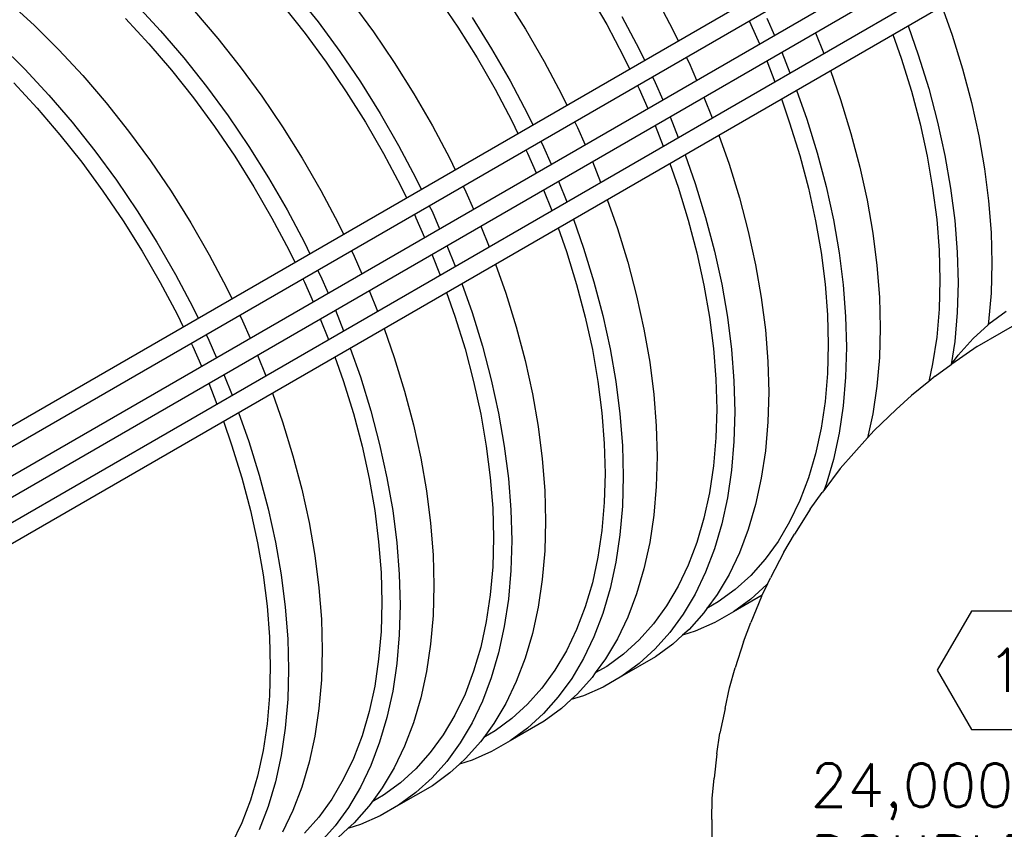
# Model space of a CAD drawing. Extents: x -18027 to -11651, y 1687 to 5059.
# Tile 104 of 170: x -13936 to -13730, y 2612 to 2781. Entities that reach past the tile are written whole.
import ezdxf
from ezdxf.enums import TextEntityAlignment as Align

# ---------------------------------------------------------------- set-up
doc = ezdxf.new("R2010")
doc.units = 0
doc.header["$MEASUREMENT"] = 0
doc.layers.get('0').update_dxf_attribs({"linetype": 'CONTINUOUS'})
for name, color, linetype in [('PIPING-VENT-ISO', 3, 'CONTINUOUS'), ('TANK', 2, 'CONTINUOUS'), ('TEXT', 3, 'CONTINUOUS')]:
    doc.layers.add(name, color=color, linetype=linetype)
doc.styles.add('SIMPLEX', font='simplex')

# ---------------------------------------------------------------- blocks, each defined once
blk = doc.blocks.new('HEX')
at = {"color": 3}
blk.add_lwpolyline([(-0.0577, 0.1), (-0.1155, 0), (-0.0577, -0.1), (0.0577, -0.1), (0.1155, 0), (0.0577, 0.1)], close=True, dxfattribs=at)
at = {"color": 3, "style": 'SIMPLEX'}
blk.add_attdef('D#', text='', height=0.08, dxfattribs=at).set_placement((0, 0), align=Align.MIDDLE)
blk = doc.blocks.new('12-14 TANKS')
for p, q in [((-160.89, -38.08), (-158.53, -41.05)), ((-130.23, -38.08), (-128.35, -41.34)), ((-190.85, -38.99), (-188.22, -41.4)), ((-155, -39.01), (-152.73, -42.1)), ((-146.01, -38.52), (-143.9, -41.62)), ((-138.9, -38.55), (-136.84, -41.83)), ((-123.24, -38.45), (-121.42, -41.87)), ((-177.51, -39.26), (-175, -41.97)), ((-171.46, -39.93), (-169.02, -42.78)), ((-162.17, -39.36), (-159.88, -42.26)), ((-93.3, -39.41), (-92.23, -42.44)), ((-178.66, -40.7), (-176.21, -43.33)), ((-158.53, -41.05), (-156.26, -44.14)), ((-142.43, -40.59), (-140.38, -43.87)), ((-126.77, -40.49), (-124.96, -43.91)), ((-113.46, -40.95), (-113.28, -41.31)), ((-111.61, -40.65), (-110.82, -42.46)), ((-188.22, -41.4), (-185.64, -43.96)), ((-175, -41.97), (-172.56, -44.82)), ((-152.73, -42.1), (-150.56, -45.29)), ((-143.9, -41.62), (-141.9, -44.81)), ((-136.84, -41.83), (-134.9, -45.19)), ((-128.35, -41.34), (-126.59, -44.67)), ((-121.42, -41.87), (-120.87, -43.02)), ((-113.28, -41.31), (-112.38, -43.36)), ((-106.51, -42.18), (-105.65, -44.34)), ((-96.83, -41.45), (-95.77, -44.48)), ((-169.02, -42.78), (-166.66, -45.75)), ((-159.88, -42.26), (-157.67, -45.26)), ((-98.43, -42.37), (-97.55, -44.85)), ((-92.23, -42.44), (-91.14, -45.97)), ((-191.76, -43.44), (-189.18, -46)), ((-185.64, -43.96), (-183.13, -46.67)), ((-176.21, -43.33), (-173.84, -46.1)), ((-156.26, -44.14), (-154.1, -47.33)), ((-140.38, -43.87), (-138.44, -47.23)), ((-124.96, -43.91), (-124.4, -45.06)), ((-110.05, -44.22), (-109.19, -46.39)), ((-172.56, -44.82), (-170.2, -47.79)), ((-157.67, -45.26), (-155.57, -48.36)), ((-150.56, -45.29), (-148.51, -48.57)), ((-141.9, -44.81), (-140.02, -48.08)), ((-134.9, -45.19), (-133.09, -48.61)), ((-126.59, -44.67), (-125.96, -45.96)), ((-120.03, -44.74), (-119.74, -45.34)), ((-111.62, -45.13), (-110.77, -47.3)), ((-97.55, -44.85), (-96.49, -48.29)), ((-95.77, -44.48), (-94.68, -48.02)), ((-189.18, -46), (-186.67, -48.71)), ((-173.84, -46.1), (-171.54, -48.99)), ((-166.66, -45.75), (-164.4, -48.83)), ((-119.74, -45.34), (-118.95, -47.15)), ((-104.96, -46.15), (-103.9, -49.18)), ((-91.14, -45.97), (-90.21, -49.49)), ((-183.13, -46.67), (-180.69, -49.51)), ((-154.1, -47.33), (-152.04, -50.61)), ((-138.44, -47.23), (-136.63, -50.65)), ((-123.57, -46.79), (-123.28, -47.38)), ((-190.33, -47.43), (-187.88, -50.07)), ((-170.2, -47.79), (-167.93, -50.88)), ((-155.57, -48.36), (-153.57, -51.55)), ((-140.02, -48.08), (-138.25, -51.4)), ((-125.13, -47.69), (-124.95, -48.04)), ((-124.95, -48.04), (-124.05, -50.1)), ((-123.28, -47.38), (-122.48, -49.19)), ((-108.5, -48.19), (-107.43, -51.22)), ((-96.49, -48.29), (-95.59, -51.71)), ((-94.68, -48.02), (-93.75, -51.53)), ((-186.67, -48.71), (-184.22, -51.55)), ((-171.54, -48.99), (-169.34, -51.99)), ((-164.4, -48.83), (-162.23, -52.02)), ((-148.51, -48.57), (-146.57, -51.92)), ((-133.09, -48.61), (-132.53, -49.76)), ((-118.18, -48.91), (-117.32, -51.08)), ((-110.09, -49.11), (-109.22, -51.59)), ((-103.9, -49.18), (-102.81, -52.71)), ((-187.88, -50.07), (-185.51, -52.84)), ((-180.69, -49.51), (-178.33, -52.48)), ((-90.21, -49.49), (-89.45, -52.97)), ((-167.93, -50.88), (-165.77, -54.07)), ((-152.04, -50.61), (-150.11, -53.96)), ((-138.25, -51.4), (-137.63, -52.7)), ((-136.63, -50.65), (-136.07, -51.8)), ((-121.71, -50.96), (-120.86, -53.12)), ((-107.43, -51.22), (-106.34, -54.75)), ((-184.22, -51.55), (-181.87, -54.53)), ((-178.33, -52.48), (-176.06, -55.57)), ((-169.34, -51.99), (-167.23, -55.1)), ((-162.23, -52.02), (-160.18, -55.3)), ((-153.57, -51.55), (-151.68, -54.81)), ((-146.57, -51.92), (-144.76, -55.34)), ((-131.7, -51.48), (-131.41, -52.08)), ((-131.41, -52.08), (-130.61, -53.89)), ((-123.29, -51.87), (-122.43, -54.04)), ((-109.22, -51.59), (-108.16, -55.03)), ((-95.59, -51.71), (-94.85, -55.09)), ((-93.75, -51.53), (-92.98, -55.01)), ((-185.51, -52.84), (-183.21, -55.73)), ((-135.23, -53.52), (-134.95, -54.12)), ((-116.63, -52.89), (-115.56, -55.91)), ((-102.81, -52.71), (-101.88, -56.22)), ((-89.45, -52.97), (-88.85, -56.4)), ((-181.87, -54.53), (-179.6, -57.61)), ((-165.77, -54.07), (-163.71, -57.34)), ((-150.11, -53.96), (-148.29, -57.38)), ((-136.79, -54.42), (-136.62, -54.78)), ((-134.95, -54.12), (-134.15, -55.93)), ((-176.06, -55.57), (-173.9, -58.76)), ((-167.23, -55.1), (-165.23, -58.29)), ((-160.18, -55.3), (-158.24, -58.66)), ((-151.68, -54.81), (-149.92, -58.14)), ((-144.76, -55.34), (-144.2, -56.5)), ((-136.62, -54.78), (-135.72, -56.84)), ((-120.16, -54.93), (-119.1, -57.95)), ((-108.16, -55.03), (-107.26, -58.44)), ((-106.34, -54.75), (-105.42, -58.26)), ((-94.85, -55.09), (-94.27, -58.43)), ((-92.98, -55.01), (-92.39, -58.44)), ((-183.21, -55.73), (-181.01, -58.73)), ((-129.84, -55.65), (-128.99, -57.82)), ((-121.76, -55.85), (-120.89, -58.33)), ((-115.56, -55.91), (-114.48, -59.45)), ((-101.88, -56.22), (-101.12, -59.7)), ((-88.85, -56.4), (-88.42, -59.77)), ((-179.6, -57.61), (-177.43, -60.8)), ((-163.71, -57.34), (-161.77, -60.7)), ((-148.29, -57.38), (-147.74, -58.54)), ((-165.23, -58.29), (-163.35, -61.55)), ((-158.24, -58.66), (-156.43, -62.08)), ((-149.92, -58.14), (-149.29, -59.44)), ((-143.37, -58.22), (-143.08, -58.81)), ((-134.96, -58.61), (-134.1, -60.77)), ((-133.38, -57.69), (-132.52, -59.86)), ((-120.89, -58.33), (-119.83, -61.76)), ((-119.1, -57.95), (-118.01, -61.49)), ((-107.26, -58.44), (-106.52, -61.83)), ((-105.42, -58.26), (-104.65, -61.74)), ((-94.27, -58.43), (-93.85, -61.71)), ((-92.39, -58.44), (-91.96, -61.81)), ((-181.01, -58.73), (-178.9, -61.83)), ((-173.9, -58.76), (-171.84, -62.04)), ((-143.08, -58.81), (-142.28, -60.63)), ((-128.3, -59.63), (-127.23, -62.65)), ((-114.48, -59.45), (-113.55, -62.96)), ((-101.12, -59.7), (-100.52, -63.14)), ((-161.77, -60.7), (-159.96, -64.12)), ((-146.9, -60.26), (-146.61, -60.85)), ((-88.42, -59.77), (-88.17, -63.07)), ((-177.43, -60.8), (-175.38, -64.08)), ((-163.35, -61.55), (-161.59, -64.88)), ((-148.46, -61.16), (-148.29, -61.52)), ((-148.29, -61.52), (-147.38, -63.58)), ((-146.61, -60.85), (-145.82, -62.67)), ((-131.83, -61.67), (-130.77, -64.69)), ((-119.83, -61.76), (-118.93, -65.18)), ((-118.01, -61.49), (-117.08, -65)), ((-104.65, -61.74), (-104.05, -65.18)), ((-93.85, -61.71), (-93.6, -64.92)), ((-178.9, -61.83), (-176.9, -65.02)), ((-171.84, -62.04), (-169.9, -65.4)), ((-156.43, -62.08), (-155.87, -63.24)), ((-141.51, -62.39), (-140.65, -64.56)), ((-133.42, -62.59), (-132.55, -65.06)), ((-127.23, -62.65), (-126.14, -66.18)), ((-106.52, -61.83), (-105.93, -65.17)), ((-91.96, -61.81), (-91.7, -65.11)), ((-113.55, -62.96), (-112.78, -66.44)), ((-100.52, -63.14), (-100.09, -66.51)), ((-88.17, -63.07), (-88.08, -66.28)), ((-175.38, -64.08), (-173.44, -67.44)), ((-159.96, -64.12), (-159.4, -65.28)), ((-145.05, -64.43), (-144.19, -66.6)), ((-130.77, -64.69), (-129.68, -68.22)), ((-176.9, -65.02), (-175.02, -68.29)), ((-169.9, -65.4), (-168.09, -68.82)), ((-161.59, -64.88), (-160.96, -66.18)), ((-155.03, -64.96), (-154.75, -65.55)), ((-154.75, -65.55), (-153.95, -67.37)), ((-146.62, -65.34), (-145.77, -67.51)), ((-132.55, -65.06), (-131.5, -68.5)), ((-118.93, -65.18), (-118.18, -68.56)), ((-117.08, -65), (-116.32, -68.48)), ((-105.93, -65.17), (-105.52, -68.45)), ((-104.05, -65.18), (-103.63, -68.55)), ((-93.6, -64.92), (-93.51, -68.04)), ((-91.7, -65.11), (-91.61, -68.33)), ((-139.96, -66.37), (-138.9, -69.39)), ((-126.14, -66.18), (-125.22, -69.7)), ((-112.78, -66.44), (-112.19, -69.87)), ((-100.09, -66.51), (-99.83, -69.81)), ((-88.08, -66.28), (-88.17, -69.4)), ((-173.44, -67.44), (-171.63, -70.86)), ((-160.12, -67.9), (-159.95, -68.25)), ((-158.57, -67), (-158.28, -67.59)), ((-158.28, -67.59), (-157.48, -69.41)), ((-175.02, -68.29), (-173.25, -71.61)), ((-168.09, -68.82), (-167.53, -69.97)), ((-159.95, -68.25), (-159.05, -70.31)), ((-143.5, -68.41), (-142.43, -71.43)), ((-131.5, -68.5), (-130.59, -71.92)), ((-129.68, -68.22), (-128.75, -71.74)), ((-118.18, -68.56), (-117.6, -71.9)), ((-116.32, -68.48), (-115.72, -71.91)), ((-105.52, -68.45), (-105.27, -71.66)), ((-103.63, -68.55), (-103.37, -71.85)), ((-93.51, -68.04), (-93.6, -71.07)), ((-91.61, -68.33), (-91.7, -71.44)), ((-153.18, -69.13), (-152.32, -71.3)), ((-145.09, -69.33), (-144.22, -71.8)), ((-138.9, -69.39), (-137.81, -72.92)), ((-125.22, -69.7), (-124.45, -73.18)), ((-112.19, -69.87), (-111.76, -73.24)), ((-99.83, -69.81), (-99.75, -73.02)), ((-88.17, -69.4), (-88.42, -72.4)), ((-171.63, -70.86), (-171.07, -72.02)), ((-173.25, -71.61), (-172.62, -72.91)), ((-166.7, -71.7), (-166.41, -72.29)), ((-156.71, -71.17), (-155.85, -73.34)), ((-144.22, -71.8), (-143.16, -75.23)), ((-142.43, -71.43), (-141.35, -74.96)), ((-130.59, -71.92), (-129.85, -75.3)), ((-128.75, -71.74), (-127.99, -75.22)), ((-117.6, -71.9), (-117.18, -75.18)), ((-115.72, -71.91), (-115.29, -75.29)), ((-105.27, -71.66), (-105.18, -74.78)), ((-103.37, -71.85), (-103.28, -75.06)), ((-93.6, -71.07), (-93.85, -73.99)), ((-91.7, -71.44), (-91.96, -74.44)), ((-88.38, -72.62), (-86.57, -71.29)), ((-166.41, -72.29), (-165.61, -74.11)), ((-158.29, -72.08), (-157.43, -74.25)), ((-137.81, -72.92), (-136.88, -76.43)), ((-99.75, -73.02), (-99.83, -76.13)), ((-90.05, -74.15), (-88.47, -72.7)), ((-89.6, -74.99), (-84.52, -72.06)), ((-88.42, -72.4), (-88.47, -72.7)), ((-88.47, -72.7), (-88.38, -72.62)), ((-170.23, -73.74), (-169.95, -74.33)), ((-151.63, -73.1), (-150.57, -76.12)), ((-124.45, -73.18), (-123.85, -76.61)), ((-111.76, -73.24), (-111.5, -76.54)), ((-93.85, -73.99), (-94.27, -76.79)), ((-171.79, -74.64), (-171.62, -74.99)), ((-171.62, -74.99), (-170.71, -77.05)), ((-169.95, -74.33), (-169.15, -76.15)), ((-155.16, -75.15), (-154.1, -78.16)), ((-141.35, -74.96), (-140.42, -78.47)), ((-105.18, -74.78), (-105.27, -77.81)), ((-103.28, -75.06), (-103.37, -78.17)), ((-91.96, -74.44), (-92.32, -76.86)), ((-89.6, -74.99), (-92.25, -76.81)), ((-91.59, -75.87), (-90.05, -74.15)), ((-164.84, -75.87), (-163.99, -78.04)), ((-156.76, -76.07), (-155.89, -78.53)), ((-150.57, -76.12), (-149.48, -79.65)), ((-143.16, -75.23), (-142.26, -78.65)), ((-129.85, -75.3), (-129.27, -78.64)), ((-127.99, -75.22), (-127.39, -78.65)), ((-117.18, -75.18), (-116.93, -78.39)), ((-115.29, -75.29), (-115.04, -78.58)), ((-99.83, -76.13), (-100.09, -79.13)), ((-92.3, -76.84), (-91.59, -75.87)), ((-136.88, -76.43), (-136.12, -79.91)), ((-123.85, -76.61), (-123.42, -79.98)), ((-111.5, -76.54), (-111.41, -79.76)), ((-94.27, -76.79), (-94.67, -78.63)), ((-94, -78.09), (-92.32, -76.86)), ((-92.32, -76.86), (-92.3, -76.84)), ((-92.3, -76.84), (-92.25, -76.81)), ((-168.38, -77.91), (-167.52, -80.08)), ((-154.1, -78.16), (-153.01, -81.7)), ((-105.27, -77.81), (-105.52, -80.73)), ((-103.37, -78.17), (-103.63, -81.18)), ((-94, -78.09), (-94.67, -78.63)), ((-169.96, -78.82), (-169.1, -80.99)), ((-155.89, -78.53), (-154.83, -81.97)), ((-142.26, -78.65), (-141.52, -82.04)), ((-140.42, -78.47), (-139.65, -81.95)), ((-129.27, -78.64), (-128.85, -81.92)), ((-127.39, -78.65), (-126.96, -82.02)), ((-116.93, -78.39), (-116.85, -81.52)), ((-115.04, -78.58), (-114.95, -81.8)), ((-100.09, -79.13), (-100.52, -82.01)), ((-94.67, -78.63), (-96.48, -80.1)), ((-163.29, -79.84), (-162.23, -82.86)), ((-149.48, -79.65), (-148.55, -83.17)), ((-136.12, -79.91), (-135.52, -83.34)), ((-123.42, -79.98), (-123.17, -83.28)), ((-111.41, -79.76), (-111.5, -82.87)), ((-98.1, -81.57), (-96.48, -80.1)), ((-105.52, -80.73), (-105.93, -83.53)), ((-103.63, -81.18), (-104.05, -84.05)), ((-166.83, -81.88), (-165.77, -84.9)), ((-154.83, -81.97), (-153.93, -85.39)), ((-153.01, -81.7), (-152.09, -85.21)), ((-141.52, -82.04), (-140.94, -85.38)), ((-139.65, -81.95), (-139.06, -85.39)), ((-128.85, -81.92), (-128.6, -85.13)), ((-126.96, -82.02), (-126.7, -85.32)), ((-116.85, -81.52), (-116.93, -84.54)), ((-114.95, -81.8), (-115.04, -84.91)), ((-100.52, -82.01), (-101.07, -84.52)), ((-98.1, -81.57), (-100.39, -83.76)), ((-168.42, -82.8), (-167.56, -85.27)), ((-162.23, -82.86), (-161.15, -86.39)), ((-148.55, -83.17), (-147.79, -86.65)), ((-135.52, -83.34), (-135.09, -86.72)), ((-123.17, -83.28), (-123.08, -86.49)), ((-111.5, -82.87), (-111.76, -85.87)), ((-105.93, -83.53), (-106.52, -86.19)), ((-104.05, -84.05), (-104.65, -86.8)), ((-101.07, -84.52), (-100.39, -83.76)), ((-167.56, -85.27), (-166.5, -88.71)), ((-165.77, -84.9), (-164.68, -88.43)), ((-153.93, -85.39), (-153.18, -88.77)), ((-152.09, -85.21), (-151.32, -88.69)), ((-140.94, -85.38), (-140.52, -88.66)), ((-139.06, -85.39), (-138.63, -88.76)), ((-128.6, -85.13), (-128.52, -88.25)), ((-126.7, -85.32), (-126.62, -88.53)), ((-116.93, -84.54), (-117.18, -87.46)), ((-115.04, -84.91), (-115.29, -87.91)), ((-103.94, -87.74), (-101.07, -84.52)), ((-101.07, -84.52), (-101.07, -84.52)), ((-161.15, -86.39), (-160.22, -89.9)), ((-111.76, -85.87), (-112.19, -88.75)), ((-106.52, -86.19), (-107.26, -88.72)), ((-147.79, -86.65), (-147.19, -90.08)), ((-135.09, -86.72), (-134.83, -90.02)), ((-123.08, -86.49), (-123.17, -89.61)), ((-117.18, -87.46), (-117.6, -90.26)), ((-104.65, -86.8), (-105.42, -89.39)), ((-164.68, -88.43), (-163.75, -91.94)), ((-128.52, -88.25), (-128.6, -91.28)), ((-115.29, -87.91), (-115.72, -90.79)), ((-103.94, -87.74), (-105.66, -90.03)), ((-166.5, -88.71), (-165.59, -92.12)), ((-153.18, -88.77), (-152.6, -92.11)), ((-151.32, -88.69), (-150.72, -92.12)), ((-140.52, -88.66), (-140.27, -91.86)), ((-138.63, -88.76), (-138.37, -92.06)), ((-126.62, -88.53), (-126.7, -91.65)), ((-112.19, -88.75), (-112.78, -91.49)), ((-107.26, -88.72), (-108.16, -91.09)), ((-105.42, -89.39), (-105.66, -90.03)), ((-160.22, -89.9), (-159.45, -93.38)), ((-147.19, -90.08), (-146.76, -93.45)), ((-134.83, -90.02), (-134.75, -93.23)), ((-123.17, -89.61), (-123.42, -92.61)), ((-117.6, -90.26), (-118.18, -92.93)), ((-107.09, -91.99), (-105.82, -90.25)), ((-105.66, -90.03), (-105.82, -90.25)), ((-128.6, -91.28), (-128.85, -94.2)), ((-115.72, -90.79), (-116.32, -93.53)), ((-112.78, -91.49), (-113.55, -94.09)), ((-108.16, -91.09), (-109.22, -93.31)), ((-165.59, -92.12), (-164.85, -95.51)), ((-163.75, -91.94), (-162.99, -95.42)), ((-152.6, -92.11), (-152.19, -95.39)), ((-150.72, -92.12), (-150.29, -95.49)), ((-140.27, -91.86), (-140.18, -94.99)), ((-138.37, -92.06), (-138.28, -95.27)), ((-126.7, -91.65), (-126.96, -94.65)), ((-123.42, -92.61), (-123.85, -95.48)), ((-107.09, -91.99), (-108.73, -94.6)), ((-159.45, -93.38), (-158.86, -96.82)), ((-146.76, -93.45), (-146.5, -96.75)), ((-134.75, -93.23), (-134.83, -96.34)), ((-118.18, -92.93), (-118.93, -95.46)), ((-116.32, -93.53), (-117.08, -96.13)), ((-109.22, -93.31), (-110.43, -95.35)), ((-128.85, -94.2), (-129.27, -97)), ((-126.96, -94.65), (-127.39, -97.53)), ((-113.55, -94.09), (-114.48, -96.53)), ((-109.84, -96.47), (-108.73, -94.6)), ((-164.85, -95.51), (-164.27, -98.85)), ((-162.99, -95.42), (-162.39, -98.86)), ((-152.19, -95.39), (-151.93, -98.6)), ((-150.29, -95.49), (-150.04, -98.79)), ((-140.18, -94.99), (-140.27, -98.02)), ((-138.28, -95.27), (-138.37, -98.38)), ((-123.85, -95.48), (-124.45, -98.23)), ((-118.93, -95.46), (-119.83, -97.83)), ((-110.43, -95.35), (-111.79, -97.22)), ((-146.5, -96.75), (-146.42, -99.96)), ((-134.83, -96.34), (-135.09, -99.34)), ((-117.08, -96.13), (-118.01, -98.57)), ((-114.48, -96.53), (-115.56, -98.8)), ((-109.84, -96.47), (-111.23, -99.15)), ((-158.86, -96.82), (-158.43, -100.19)), ((-129.27, -97), (-129.85, -99.67)), ((-127.39, -97.53), (-127.99, -100.27)), ((-111.79, -97.22), (-113.28, -98.9)), ((-151.93, -98.6), (-151.85, -101.72)), ((-150.04, -98.79), (-149.95, -102.01)), ((-140.27, -98.02), (-140.52, -100.94)), ((-138.37, -98.38), (-138.63, -101.38)), ((-124.45, -98.23), (-125.22, -100.82)), ((-119.83, -97.83), (-120.89, -100.04)), ((-118.01, -98.57), (-119.1, -100.85)), ((-115.56, -98.8), (-116.81, -100.91)), ((-164.27, -98.85), (-163.85, -102.13)), ((-162.39, -98.86), (-161.96, -102.23)), ((-135.09, -99.34), (-135.52, -102.22)), ((-129.85, -99.67), (-130.59, -102.19)), ((-113.28, -98.9), (-114.92, -100.39)), ((-112.1, -100.98), (-111.5, -99.74)), ((-111.5, -99.74), (-111.61, -99.86)), ((-111.5, -99.74), (-111.23, -99.15)), ((-158.43, -100.19), (-158.17, -103.49)), ((-146.42, -99.96), (-146.5, -103.08)), ((-127.99, -100.27), (-128.75, -102.87)), ((-125.22, -100.82), (-126.14, -103.27)), ((-120.89, -100.04), (-122.1, -102.09)), ((-119.1, -100.85), (-120.34, -102.95)), ((-114.92, -100.39), (-116.68, -101.68)), ((-111.61, -99.86), (-113.29, -101.39)), ((-151.85, -101.72), (-151.93, -104.75)), ((-140.52, -100.94), (-140.94, -103.73)), ((-138.63, -101.38), (-139.06, -104.26)), ((-116.81, -100.91), (-117.87, -102.36)), ((-116.68, -101.68), (-117.87, -102.36)), ((-112.1, -100.98), (-115.1, -102.71)), ((-113.29, -101.39), (-115.1, -102.71)), ((-112.16, -101.1), (-113.28, -103.83)), ((-112.16, -101.1), (-112.1, -100.98)), ((-163.85, -102.13), (-163.6, -105.34)), ((-161.96, -102.23), (-161.7, -105.53)), ((-149.95, -102.01), (-150.04, -105.12)), ((-135.52, -102.22), (-136.12, -104.96)), ((-130.59, -102.19), (-131.5, -104.57)), ((-128.75, -102.87), (-129.68, -105.31)), ((-122.1, -102.09), (-123.45, -103.95)), ((-118.2, -102.82), (-119.74, -104.55)), ((-117.87, -102.36), (-118.2, -102.82)), ((-115.1, -102.71), (-117.04, -103.83)), ((-158.17, -103.49), (-158.08, -106.7)), ((-146.5, -103.08), (-146.76, -106.08)), ((-140.94, -103.73), (-141.52, -106.4)), ((-126.14, -103.27), (-127.23, -105.54)), ((-123.45, -103.95), (-124.95, -105.63)), ((-120.34, -102.95), (-121.74, -104.87)), ((-117.04, -103.83), (-119.1, -104.74)), ((-114.05, -105.85), (-113.28, -103.83)), ((-151.93, -104.75), (-152.19, -107.67)), ((-139.06, -104.26), (-139.65, -107)), ((-136.12, -104.96), (-136.88, -107.56)), ((-131.5, -104.57), (-132.55, -106.78)), ((-121.74, -104.87), (-123.28, -106.59)), ((-119.74, -104.55), (-120.41, -105.16)), ((-119.1, -104.74), (-120.41, -105.16)), ((-163.6, -105.34), (-163.52, -108.46)), ((-161.7, -105.53), (-161.62, -108.74)), ((-150.04, -105.12), (-150.29, -108.12)), ((-129.68, -105.31), (-130.77, -107.58)), ((-127.23, -105.54), (-128.48, -107.64)), ((-124.95, -105.63), (-126.59, -107.12)), ((-120.41, -105.16), (-121.42, -106.08)), ((-114.05, -105.85), (-114.9, -108.58)), ((-158.08, -106.7), (-158.17, -109.81)), ((-146.76, -106.08), (-147.19, -108.96)), ((-141.52, -106.4), (-142.26, -108.93)), ((-139.65, -107), (-140.42, -109.6)), ((-132.55, -106.78), (-133.76, -108.82)), ((-123.28, -106.59), (-124.96, -108.12)), ((-121.42, -106.08), (-123.24, -107.41)), ((-152.19, -107.67), (-152.6, -110.47)), ((-136.88, -107.56), (-137.81, -110)), ((-130.77, -107.58), (-132.01, -109.68)), ((-128.48, -107.64), (-129.54, -109.1)), ((-126.59, -107.12), (-128.35, -108.41)), ((-123.24, -107.41), (-126.77, -109.45)), ((-163.52, -108.46), (-163.6, -111.49)), ((-161.62, -108.74), (-161.7, -111.85)), ((-150.29, -108.12), (-150.72, -111)), ((-147.19, -108.96), (-147.79, -111.7)), ((-142.26, -108.93), (-143.16, -111.3)), ((-133.76, -108.82), (-135.12, -110.69)), ((-129.54, -109.1), (-129.87, -109.56)), ((-128.35, -108.41), (-129.54, -109.1)), ((-124.96, -108.12), (-126.77, -109.45)), ((-115.5, -110.64), (-114.9, -108.58)), ((-158.17, -109.81), (-158.43, -112.81)), ((-140.42, -109.6), (-141.35, -112.04)), ((-137.81, -110), (-138.9, -112.28)), ((-132.01, -109.68), (-133.41, -111.6)), ((-129.87, -109.56), (-131.41, -111.29)), ((-126.77, -109.45), (-128.71, -110.57)), ((-152.6, -110.47), (-153.18, -113.14)), ((-150.72, -111), (-151.32, -113.74)), ((-135.12, -110.69), (-136.62, -112.37)), ((-128.71, -110.57), (-130.76, -111.48)), ((-115.97, -112.8), (-115.5, -110.64)), ((-163.6, -111.49), (-163.85, -114.41)), ((-161.7, -111.85), (-161.96, -114.86)), ((-147.79, -111.7), (-148.55, -114.3)), ((-143.16, -111.3), (-144.22, -113.52)), ((-141.35, -112.04), (-142.43, -114.32)), ((-133.41, -111.6), (-134.95, -113.33)), ((-132.07, -111.89), (-133.09, -112.82)), ((-131.41, -111.29), (-132.07, -111.89)), ((-130.76, -111.48), (-132.07, -111.89)), ((-158.43, -112.81), (-158.86, -115.69)), ((-153.18, -113.14), (-153.93, -115.66)), ((-138.9, -112.28), (-140.14, -114.38)), ((-136.62, -112.37), (-138.25, -113.86)), ((-133.09, -112.82), (-134.9, -114.15)), ((-115.97, -112.8), (-116.52, -115.4)), ((-151.32, -113.74), (-152.09, -116.34)), ((-144.22, -113.52), (-145.43, -115.56)), ((-138.25, -113.86), (-140.02, -115.15)), ((-134.9, -114.15), (-138.44, -116.19)), ((-134.95, -113.33), (-136.63, -114.86)), ((-163.85, -114.41), (-164.27, -117.21)), ((-161.96, -114.86), (-162.39, -117.73)), ((-148.55, -114.3), (-149.48, -116.74)), ((-142.43, -114.32), (-143.68, -116.42)), ((-140.14, -114.38), (-141.2, -115.84)), ((-140.02, -115.15), (-141.2, -115.84)), ((-136.63, -114.86), (-138.44, -116.19)), ((-158.86, -115.69), (-159.45, -118.44)), ((-153.93, -115.66), (-154.83, -118.04)), ((-145.43, -115.56), (-146.79, -117.43)), ((-141.54, -116.3), (-143.08, -118.02)), ((-141.2, -115.84), (-141.54, -116.3)), ((-138.44, -116.19), (-140.38, -117.31)), ((-116.85, -117.57), (-116.52, -115.4)), ((-164.27, -117.21), (-164.85, -119.87)), ((-152.09, -116.34), (-153.01, -118.78)), ((-149.48, -116.74), (-150.57, -119.01)), ((-143.68, -116.42), (-145.07, -118.34)), ((-140.38, -117.31), (-142.43, -118.21)), ((-162.39, -117.73), (-162.99, -120.48)), ((-154.83, -118.04), (-155.89, -120.25)), ((-146.79, -117.43), (-148.29, -119.11)), ((-145.07, -118.34), (-146.61, -120.07)), ((-143.08, -118.02), (-143.74, -118.63)), ((-142.43, -118.21), (-143.74, -118.63)), ((-116.85, -117.57), (-117.12, -120.09)), ((-159.45, -118.44), (-160.22, -121.03)), ((-153.01, -118.78), (-154.1, -121.05)), ((-150.57, -119.01), (-151.81, -121.11)), ((-148.29, -119.11), (-149.92, -120.59)), ((-143.74, -118.63), (-144.76, -119.55)), ((-164.85, -119.87), (-165.59, -122.4)), ((-155.89, -120.25), (-157.1, -122.3)), ((-146.61, -120.07), (-148.29, -121.6)), ((-144.76, -119.55), (-146.57, -120.88)), ((-117.31, -122.22), (-117.12, -120.09)), ((-162.99, -120.48), (-163.75, -123.07)), ((-160.22, -121.03), (-161.15, -123.47)), ((-154.1, -121.05), (-155.35, -123.16)), ((-151.81, -121.11), (-152.87, -122.57)), ((-149.92, -120.59), (-151.68, -121.89)), ((-146.57, -120.88), (-150.11, -122.92)), ((-165.59, -122.4), (-166.5, -124.78)), ((-157.1, -122.3), (-158.46, -124.16)), ((-151.68, -121.89), (-152.87, -122.57)), ((-148.29, -121.6), (-150.11, -122.92)), ((-117.37, -124.43), (-117.31, -122.22)), ((-163.75, -123.07), (-164.68, -125.51)), ((-161.15, -123.47), (-162.23, -125.75)), ((-155.35, -123.16), (-156.74, -125.07)), ((-153.21, -123.03), (-154.75, -124.76)), ((-152.87, -122.57), (-153.21, -123.03)), ((-150.11, -122.92), (-152.04, -124.04)), ((-158.46, -124.16), (-159.95, -125.84)), ((-152.04, -124.04), (-154.1, -124.95)), ((-117.37, -124.43), (-117.37, -126.71)), ((-166.5, -124.78), (-167.56, -126.99)), ((-156.74, -125.07), (-158.28, -126.8)), ((-155.41, -125.36), (-156.43, -126.29)), ((-154.75, -124.76), (-155.41, -125.36)), ((-154.1, -124.95), (-155.41, -125.36))]:
    blk.add_line(p, q)

msp = doc.modelspace()

# ---------------------------------------------------------------- linework, layer by layer
at = {"layer": 'PIPING-VENT-ISO'}
for p, q in [((-14212.43, 2527.05, 0), (-13655.98, 2848.45, 0)), ((-14212.43, 2522.64, 0), (-13655.98, 2844.04, 0)), ((-14209.96, 2518.74, 0), (-13655.9, 2838.76, 0)), ((-14206.14, 2516.53, 0), (-13657.83, 2833.23, 0)), ((-14207.99, 2540.09, 0), (-13738.34, 2811.36, 0)), ((-14212.44, 2533.11, 0), (-13736.38, 2808.08, 0))]:
    msp.add_line(p, q, dxfattribs=at)

# ---------------------------------------------------------------- block references
at = {"layer": 'TANK', "xscale": 2, "yscale": 2, "zscale": 2}
msp.add_blockref('12-14 TANKS', (-13556.74, 2862.67), dxfattribs=at)
at = {"layer": 'TEXT'}
ref = msp.add_blockref('HEX', (-13730.03, 2645.02), dxfattribs=dict(at, xscale=123.759022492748, yscale=123.759022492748, zscale=123.759022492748))
ref.add_attrib('D#', '1', dxfattribs={"layer": '0', "height": 9, "style": 'SIMPLEX'}).set_placement((-13730.03, 2645.02), align=Align.MIDDLE)

# ---------------------------------------------------------------- texts
at = {"layer": 'TEXT', "insert": (-13770.82, 2625.51), "char_height": 9, "width": 134.9173, "attachment_point": 1, "style": 'SIMPLEX'}
msp.add_mtext('24,000 GALLON DOUBLE WALL \\PMULTICOMPARTMENT\\PFIBERGLASS U.G. TANK', dxfattribs=at)

doc.saveas('drawing.dxf')
